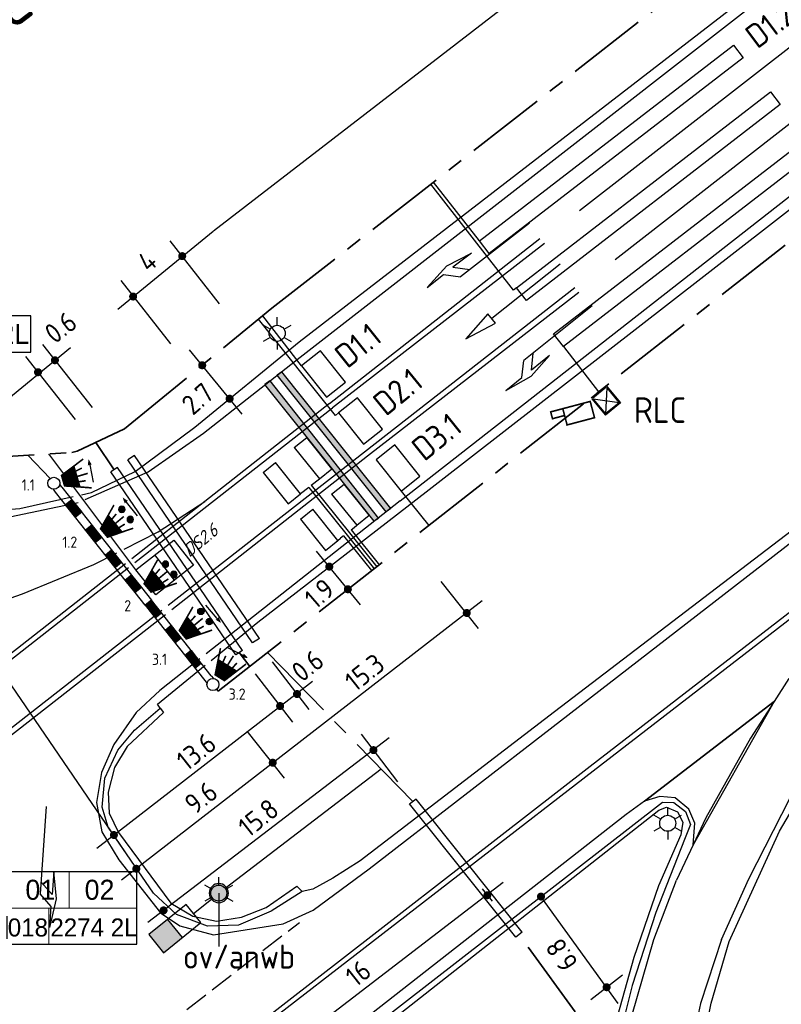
# Model space of a CAD drawing. Extents: x 237360 to 238772, y 446460 to 447476.
# Tile 9 of 14: x 238144 to 238239, y 447087 to 447209. Entities that reach past the tile are written whole.
import ezdxf
from ezdxf.enums import TextEntityAlignment as Align

# ---------------------------------------------------------------- set-up
doc = ezdxf.new("R2010")
doc.units = 0
doc.header["$MEASUREMENT"] = 0
doc.linetypes.add('VERFSTIP', pattern=[4, 3, -1])
doc.linetypes.add('VRI', pattern=[16, 10, -2, 2, -2])
doc.layers.get('0').update_dxf_attribs({"linetype": 'CONTINUOUS'})
doc.layers.add('kl-bs-bm_1000', color=8, linetype='CONTINUOUS', lineweight=25)
for name, color, linetype in [('kl-bs-camerakast', 83, 'CONTINUOUS'), ('kl-bs-camlus', 83, 'CONTINUOUS'), ('kl-bs-ovkabel', 10, 'ov'), ('kl-bs-vrikabel', 30, 'VRI'), ('kl-bs-vrikast', 34, 'CONTINUOUS'), ('kl-bs-vrilus', 34, 'CONTINUOUS'), ('kl-bs-vrimast', 34, 'CONTINUOUS'), ('kl-bs-vrimeubilair', 30, 'CONTINUOUS'), ('kl-bs-vrimntlbuis', 34, 'CONTINUOUS'), ('MAATVOERING', 252, 'CONTINUOUS'), ('MDI-XX-BANDEN', 253, 'CONTINUOUS'), ('MDI-XX-MARKERING', 253, 'CONTINUOUS'), ('MDI-XX-TERREINAFSCH', 253, 'CONTINUOUS'), ('MDI-XX-VERLICHTING', 2, 'CONTINUOUS'), ('RLC-CAMERA', 1, 'CONTINUOUS')]:
    doc.layers.add(name, color=color, linetype=linetype)
doc.styles.add('ISO', font='ISO.shx', dxfattribs={"height": 0.7})
doc.styles.add('RTW_ISO', font='iso-rtw.shx')
doc.linetypes.add('ov', pattern='A,28,-5,[23,RTW.shx,S=1.25,R=0,X=0,Y=0],-5', length=38)

# ---------------------------------------------------------------- blocks, each defined once
blk = doc.blocks.new('*X4')
at = {"color": 0}
for p, q in [((390.5, 400.24), (391.5, 400.24)), ((390.5, 400.23), (391.5, 400.23)), ((390.5, 400.22), (391.5, 400.22)), ((390.5, 400.21), (391.5, 400.21)), ((390.5, 400.2), (391.5, 400.2)), ((390.5, 400.19), (391.5, 400.19)), ((390.5, 400.18), (391.5, 400.18)), ((390.5, 400.17), (391.5, 400.17)), ((390.5, 400.16), (391.5, 400.16)), ((390.5, 400.15), (391.5, 400.15)), ((390.5, 400.14), (391.5, 400.14)), ((390.5, 400.13), (391.5, 400.13)), ((390.5, 400.12), (391.5, 400.12)), ((390.5, 400.11), (391.5, 400.11)), ((390.5, 400.1), (391.5, 400.1)), ((390.5, 400.09), (391.5, 400.09)), ((390.5, 400.08), (391.5, 400.08)), ((390.5, 400.07), (391.5, 400.07)), ((390.5, 400.06), (391.5, 400.06)), ((390.5, 400.05), (391.5, 400.05)), ((390.5, 400.04), (391.5, 400.04)), ((390.5, 400.03), (391.5, 400.03)), ((390.5, 400.02), (391.5, 400.02)), ((390.5, 400.01), (391.5, 400.01)), ((390.5, 400), (391.5, 400)), ((390.5, 399.99), (391.5, 399.99)), ((390.5, 399.98), (391.5, 399.98)), ((390.5, 399.97), (391.5, 399.97)), ((390.5, 399.96), (391.5, 399.96)), ((390.5, 399.95), (391.5, 399.95)), ((390.5, 399.94), (391.5, 399.94)), ((390.5, 399.93), (391.5, 399.93)), ((390.5, 399.92), (391.5, 399.92)), ((390.5, 399.91), (391.5, 399.91)), ((390.5, 399.9), (391.5, 399.9)), ((390.5, 399.89), (391.5, 399.89)), ((390.5, 399.88), (391.5, 399.88)), ((390.5, 399.87), (391.5, 399.87)), ((390.5, 399.86), (391.5, 399.86)), ((390.5, 399.85), (391.5, 399.85)), ((392.5, 400.24), (393.5, 400.24)), ((392.5, 400.23), (393.5, 400.23)), ((392.5, 400.22), (393.5, 400.22)), ((392.5, 400.21), (393.5, 400.21)), ((392.5, 400.2), (393.5, 400.2)), ((392.5, 400.19), (393.5, 400.19)), ((392.5, 400.18), (393.5, 400.18)), ((392.5, 400.17), (393.5, 400.17)), ((392.5, 400.16), (393.5, 400.16)), ((392.5, 400.15), (393.5, 400.15)), ((392.5, 400.14), (393.5, 400.14)), ((392.5, 400.13), (393.5, 400.13)), ((392.5, 400.12), (393.5, 400.12)), ((392.5, 400.11), (393.5, 400.11)), ((392.5, 400.1), (393.5, 400.1)), ((392.5, 400.09), (393.5, 400.09)), ((392.5, 400.08), (393.5, 400.08)), ((392.5, 400.07), (393.5, 400.07)), ((392.5, 400.06), (393.5, 400.06)), ((392.5, 400.05), (393.5, 400.05)), ((392.5, 400.04), (393.5, 400.04)), ((392.5, 400.03), (393.5, 400.03)), ((392.5, 400.02), (393.5, 400.02)), ((392.5, 400.01), (393.5, 400.01)), ((392.5, 400), (393.5, 400)), ((392.5, 399.99), (393.5, 399.99)), ((392.5, 399.98), (393.5, 399.98)), ((392.5, 399.97), (393.5, 399.97)), ((392.5, 399.96), (393.5, 399.96)), ((392.5, 399.95), (393.5, 399.95)), ((392.5, 399.94), (393.5, 399.94)), ((392.5, 399.93), (393.5, 399.93)), ((392.5, 399.92), (393.5, 399.92)), ((392.5, 399.91), (393.5, 399.91)), ((392.5, 399.9), (393.5, 399.9)), ((392.5, 399.89), (393.5, 399.89)), ((392.5, 399.88), (393.5, 399.88)), ((392.5, 399.87), (393.5, 399.87)), ((392.5, 399.86), (393.5, 399.86)), ((392.5, 399.85), (393.5, 399.85)), ((394.5, 400.24), (395.5, 400.24)), ((394.5, 400.23), (395.5, 400.23)), ((394.5, 400.22), (395.5, 400.22)), ((394.5, 400.21), (395.5, 400.21)), ((394.5, 400.2), (395.5, 400.2)), ((394.5, 400.19), (395.5, 400.19)), ((394.5, 400.18), (395.5, 400.18)), ((394.5, 400.17), (395.5, 400.17)), ((394.5, 400.16), (395.5, 400.16)), ((394.5, 400.15), (395.5, 400.15)), ((394.5, 400.14), (395.5, 400.14)), ((394.5, 400.13), (395.5, 400.13)), ((394.5, 400.12), (395.5, 400.12)), ((394.5, 400.11), (395.5, 400.11)), ((394.5, 400.1), (395.5, 400.1)), ((394.5, 400.09), (395.5, 400.09)), ((394.5, 400.08), (395.5, 400.08)), ((394.5, 400.07), (395.5, 400.07)), ((394.5, 400.06), (395.5, 400.06)), ((394.5, 400.05), (395.5, 400.05)), ((394.5, 400.04), (395.5, 400.04)), ((394.5, 400.03), (395.5, 400.03)), ((394.5, 400.02), (395.5, 400.02)), ((394.5, 400.01), (395.5, 400.01)), ((394.5, 400), (395.5, 400)), ((394.5, 399.99), (395.5, 399.99)), ((394.5, 399.98), (395.5, 399.98)), ((394.5, 399.97), (395.5, 399.97)), ((394.5, 399.96), (395.5, 399.96)), ((394.5, 399.95), (395.5, 399.95)), ((394.5, 399.94), (395.5, 399.94)), ((394.5, 399.93), (395.5, 399.93)), ((394.5, 399.92), (395.5, 399.92)), ((394.5, 399.91), (395.5, 399.91)), ((394.5, 399.9), (395.5, 399.9)), ((394.5, 399.89), (395.5, 399.89)), ((394.5, 399.88), (395.5, 399.88)), ((394.5, 399.87), (395.5, 399.87)), ((394.5, 399.86), (395.5, 399.86)), ((394.5, 399.85), (395.5, 399.85)), ((396.5, 400.24), (397.5, 400.24)), ((396.5, 400.23), (397.5, 400.23)), ((396.5, 400.22), (397.5, 400.22)), ((396.5, 400.21), (397.5, 400.21)), ((396.5, 400.2), (397.5, 400.2)), ((396.5, 400.19), (397.5, 400.19)), ((396.5, 400.18), (397.5, 400.18)), ((396.5, 400.17), (397.5, 400.17)), ((396.5, 400.16), (397.5, 400.16)), ((396.5, 400.15), (397.5, 400.15)), ((396.5, 400.14), (397.5, 400.14)), ((396.5, 400.13), (397.5, 400.13)), ((396.5, 400.12), (397.5, 400.12)), ((396.5, 400.11), (397.5, 400.11)), ((396.5, 400.1), (397.5, 400.1)), ((396.5, 400.09), (397.5, 400.09)), ((396.5, 400.08), (397.5, 400.08)), ((396.5, 400.07), (397.5, 400.07)), ((396.5, 400.06), (397.5, 400.06)), ((396.5, 400.05), (397.5, 400.05)), ((396.5, 400.04), (397.5, 400.04)), ((396.5, 400.03), (397.5, 400.03)), ((396.5, 400.02), (397.5, 400.02)), ((396.5, 400.01), (397.5, 400.01)), ((396.5, 400), (397.5, 400)), ((396.5, 399.99), (397.5, 399.99)), ((396.5, 399.98), (397.5, 399.98)), ((396.5, 399.97), (397.5, 399.97)), ((396.5, 399.96), (397.5, 399.96)), ((396.5, 399.95), (397.5, 399.95)), ((396.5, 399.94), (397.5, 399.94)), ((396.5, 399.93), (397.5, 399.93)), ((396.5, 399.92), (397.5, 399.92)), ((396.5, 399.91), (397.5, 399.91)), ((396.5, 399.9), (397.5, 399.9)), ((396.5, 399.89), (397.5, 399.89)), ((396.5, 399.88), (397.5, 399.88)), ((396.5, 399.87), (397.5, 399.87)), ((396.5, 399.86), (397.5, 399.86)), ((396.5, 399.85), (397.5, 399.85)), ((398.5, 400.24), (399.5, 400.24)), ((398.5, 400.23), (399.5, 400.23)), ((398.5, 400.22), (399.5, 400.22)), ((398.5, 400.21), (399.5, 400.21)), ((398.5, 400.2), (399.5, 400.2)), ((398.5, 400.19), (399.5, 400.19)), ((398.5, 400.18), (399.5, 400.18)), ((398.5, 400.17), (399.5, 400.17)), ((398.5, 400.16), (399.5, 400.16)), ((398.5, 400.15), (399.5, 400.15)), ((398.5, 400.14), (399.5, 400.14)), ((398.5, 400.13), (399.5, 400.13)), ((398.5, 400.12), (399.5, 400.12)), ((398.5, 400.11), (399.5, 400.11)), ((398.5, 400.1), (399.5, 400.1)), ((398.5, 400.09), (399.5, 400.09)), ((398.5, 400.08), (399.5, 400.08)), ((398.5, 400.07), (399.5, 400.07)), ((398.5, 400.06), (399.5, 400.06)), ((398.5, 400.05), (399.5, 400.05)), ((398.5, 400.04), (399.5, 400.04)), ((398.5, 400.03), (399.5, 400.03)), ((398.5, 400.02), (399.5, 400.02)), ((398.5, 400.01), (399.5, 400.01)), ((398.5, 400), (399.5, 400)), ((398.5, 399.99), (399.5, 399.99)), ((398.5, 399.98), (399.5, 399.98)), ((398.5, 399.97), (399.5, 399.97)), ((398.5, 399.96), (399.5, 399.96)), ((398.5, 399.95), (399.5, 399.95)), ((398.5, 399.94), (399.5, 399.94)), ((398.5, 399.93), (399.5, 399.93)), ((398.5, 399.92), (399.5, 399.92)), ((398.5, 399.91), (399.5, 399.91)), ((398.5, 399.9), (399.5, 399.9)), ((398.5, 399.89), (399.5, 399.89)), ((398.5, 399.88), (399.5, 399.88)), ((398.5, 399.87), (399.5, 399.87)), ((398.5, 399.86), (399.5, 399.86)), ((398.5, 399.85), (399.5, 399.85)), ((400.5, 400.24), (401.5, 400.24)), ((400.5, 400.23), (401.5, 400.23)), ((400.5, 400.22), (401.5, 400.22)), ((400.5, 400.21), (401.5, 400.21)), ((400.5, 400.2), (401.5, 400.2)), ((400.5, 400.19), (401.5, 400.19)), ((400.5, 400.18), (401.5, 400.18)), ((400.5, 400.17), (401.5, 400.17)), ((400.5, 400.16), (401.5, 400.16)), ((400.5, 400.15), (401.5, 400.15)), ((400.5, 400.14), (401.5, 400.14)), ((400.5, 400.13), (401.5, 400.13)), ((400.5, 400.12), (401.5, 400.12)), ((400.5, 400.11), (401.5, 400.11)), ((400.5, 400.1), (401.5, 400.1)), ((400.5, 400.09), (401.5, 400.09)), ((400.5, 400.08), (401.5, 400.08)), ((400.5, 400.07), (401.5, 400.07)), ((400.5, 400.06), (401.5, 400.06)), ((400.5, 400.05), (401.5, 400.05)), ((400.5, 400.04), (401.5, 400.04)), ((400.5, 400.03), (401.5, 400.03)), ((400.5, 400.02), (401.5, 400.02)), ((400.5, 400.01), (401.5, 400.01)), ((400.5, 400), (401.5, 400)), ((400.5, 399.99), (401.5, 399.99)), ((400.5, 399.98), (401.5, 399.98)), ((400.5, 399.97), (401.5, 399.97)), ((400.5, 399.96), (401.5, 399.96)), ((400.5, 399.95), (401.5, 399.95)), ((400.5, 399.94), (401.5, 399.94)), ((400.5, 399.93), (401.5, 399.93)), ((400.5, 399.92), (401.5, 399.92)), ((400.5, 399.91), (401.5, 399.91)), ((400.5, 399.9), (401.5, 399.9)), ((400.5, 399.89), (401.5, 399.89)), ((400.5, 399.88), (401.5, 399.88)), ((400.5, 399.87), (401.5, 399.87)), ((400.5, 399.86), (401.5, 399.86)), ((400.5, 399.85), (401.5, 399.85)), ((402.5, 400.24), (403.5, 400.24)), ((402.5, 400.23), (403.5, 400.23)), ((402.5, 400.22), (403.5, 400.22)), ((402.5, 400.21), (403.5, 400.21)), ((402.5, 400.2), (403.5, 400.2)), ((402.5, 400.19), (403.5, 400.19)), ((402.5, 400.18), (403.5, 400.18)), ((402.5, 400.17), (403.5, 400.17)), ((402.5, 400.16), (403.5, 400.16)), ((402.5, 400.15), (403.5, 400.15)), ((402.5, 400.14), (403.5, 400.14)), ((402.5, 400.13), (403.5, 400.13)), ((402.5, 400.12), (403.5, 400.12)), ((402.5, 400.11), (403.5, 400.11)), ((402.5, 400.1), (403.5, 400.1)), ((402.5, 400.09), (403.5, 400.09)), ((402.5, 400.08), (403.5, 400.08)), ((402.5, 400.07), (403.5, 400.07)), ((402.5, 400.06), (403.5, 400.06)), ((402.5, 400.05), (403.5, 400.05)), ((402.5, 400.04), (403.5, 400.04)), ((402.5, 400.03), (403.5, 400.03)), ((402.5, 400.02), (403.5, 400.02)), ((402.5, 400.01), (403.5, 400.01)), ((402.5, 400), (403.5, 400)), ((402.5, 399.99), (403.5, 399.99)), ((402.5, 399.98), (403.5, 399.98)), ((402.5, 399.97), (403.5, 399.97)), ((402.5, 399.96), (403.5, 399.96)), ((402.5, 399.95), (403.5, 399.95)), ((402.5, 399.94), (403.5, 399.94)), ((402.5, 399.93), (403.5, 399.93)), ((402.5, 399.92), (403.5, 399.92)), ((402.5, 399.91), (403.5, 399.91)), ((402.5, 399.9), (403.5, 399.9)), ((402.5, 399.89), (403.5, 399.89)), ((402.5, 399.88), (403.5, 399.88)), ((402.5, 399.87), (403.5, 399.87)), ((402.5, 399.86), (403.5, 399.86)), ((402.5, 399.85), (403.5, 399.85)), ((390.5, 399.84), (391.5, 399.84)), ((390.5, 399.83), (391.5, 399.83)), ((390.5, 399.82), (391.5, 399.82)), ((390.5, 399.81), (391.5, 399.81)), ((390.5, 399.8), (391.5, 399.8)), ((390.5, 399.79), (391.5, 399.79)), ((390.5, 399.78), (391.5, 399.78)), ((390.5, 399.77), (391.5, 399.77)), ((390.5, 399.76), (391.5, 399.76)), ((392.5, 399.84), (393.5, 399.84)), ((392.5, 399.83), (393.5, 399.83)), ((392.5, 399.82), (393.5, 399.82)), ((392.5, 399.81), (393.5, 399.81)), ((392.5, 399.8), (393.5, 399.8)), ((392.5, 399.79), (393.5, 399.79)), ((392.5, 399.78), (393.5, 399.78)), ((392.5, 399.77), (393.5, 399.77)), ((392.5, 399.76), (393.5, 399.76)), ((394.5, 399.84), (395.5, 399.84)), ((394.5, 399.83), (395.5, 399.83)), ((394.5, 399.82), (395.5, 399.82)), ((394.5, 399.81), (395.5, 399.81)), ((394.5, 399.8), (395.5, 399.8)), ((394.5, 399.79), (395.5, 399.79)), ((394.5, 399.78), (395.5, 399.78)), ((394.5, 399.77), (395.5, 399.77)), ((394.5, 399.76), (395.5, 399.76)), ((396.5, 399.84), (397.5, 399.84)), ((396.5, 399.83), (397.5, 399.83)), ((396.5, 399.82), (397.5, 399.82)), ((396.5, 399.81), (397.5, 399.81)), ((396.5, 399.8), (397.5, 399.8)), ((396.5, 399.79), (397.5, 399.79)), ((396.5, 399.78), (397.5, 399.78)), ((396.5, 399.77), (397.5, 399.77)), ((396.5, 399.76), (397.5, 399.76)), ((398.5, 399.84), (399.5, 399.84)), ((398.5, 399.83), (399.5, 399.83)), ((398.5, 399.82), (399.5, 399.82)), ((398.5, 399.81), (399.5, 399.81)), ((398.5, 399.8), (399.5, 399.8)), ((398.5, 399.79), (399.5, 399.79)), ((398.5, 399.78), (399.5, 399.78)), ((398.5, 399.77), (399.5, 399.77)), ((398.5, 399.76), (399.5, 399.76)), ((400.5, 399.84), (401.5, 399.84)), ((400.5, 399.83), (401.5, 399.83)), ((400.5, 399.82), (401.5, 399.82)), ((400.5, 399.81), (401.5, 399.81)), ((400.5, 399.8), (401.5, 399.8)), ((400.5, 399.79), (401.5, 399.79)), ((400.5, 399.78), (401.5, 399.78)), ((400.5, 399.77), (401.5, 399.77)), ((400.5, 399.76), (401.5, 399.76)), ((402.5, 399.84), (403.5, 399.84)), ((402.5, 399.83), (403.5, 399.83)), ((402.5, 399.82), (403.5, 399.82)), ((402.5, 399.81), (403.5, 399.81)), ((402.5, 399.8), (403.5, 399.8)), ((402.5, 399.79), (403.5, 399.79)), ((402.5, 399.78), (403.5, 399.78)), ((402.5, 399.77), (403.5, 399.77)), ((402.5, 399.76), (403.5, 399.76))]:
    blk.add_line(p, q, dxfattribs=at)
blk = doc.blocks.new('Kastnr')
for p, q in [((-1.721, 0), (-1.721, -3.6)), ((4.705, 0), (4.705, -3.6))]:
    blk.add_line(p, q)
blk.add_lwpolyline([(-6.5, -3.6), (8, -3.6), (8, 0), (-6.5, 0)], close=True)
at = {"style": 'RTW_ISO'}
for tag, p in [('WEGNR', (-4.111, -1.8)), ('HECTOMETR', (1.492, -1.8)), ('VOLGNR', (6.353, -1.8))]:
    blk.add_attdef(tag, text='', height=2, dxfattribs=at).set_placement(p, align=Align.MIDDLE_CENTER)
blk = doc.blocks.new('Lantaarn_rood')
at = {"flags": 128}
blk.add_lwpolyline([(0, 0, 1.5, 3, 0), (2, 0, 3, 3, 0)], format="xyseb", dxfattribs=at)
at = {"const_width": 0.2, "flags": 128}
for points in [[(1.97, 1.38), (3.28, 1.88)], [(2, 0.7), (2.8, 0.81)], [(2, 0), (3.31, 0)], [(2, -0.7), (2.79, -0.84)], [(1.96, -1.38), (3.28, -1.88)]]:
    blk.add_lwpolyline(points, dxfattribs=at)
at = {"style": 'RTW_ISO'}
blk.add_attdef('LANTAARN_NR', (-13.48, -5.06), '', height=2.5, dxfattribs=at)
blk = doc.blocks.new('R_pijl')
at = {"flags": 128}
blk.add_lwpolyline([(-1.82, 0, 0, 0.5, 0), (-1.09, 0, 0.73, 0.73, 0)], format="xyseb", dxfattribs=at)
blk.add_lwpolyline([(-1.1, 0), (1.1, 0)])
blk = doc.blocks.new('Lantaarn_2rood')
h = blk.add_hatch(color=256)
edge = h.paths.add_edge_path()
edge.add_arc((3.69, 0.81), 0.4, 0, 360)
h = blk.add_hatch(color=256)
edge = h.paths.add_edge_path()
edge.add_arc((3.69, -0.84), 0.4, 0, 360)
at = {"flags": 128}
blk.add_lwpolyline([(0, 0, 1.5, 3, 0), (2, 0, 3, 3, 0)], format="xyseb", dxfattribs=at)
at = {"const_width": 0.2, "flags": 128}
for points in [[(1.97, 1.38), (3.28, 1.88)], [(2, 0.7), (2.8, 0.81)], [(2, 0), (3.31, 0)], [(2, -0.7), (2.79, -0.84)], [(1.96, -1.38), (3.28, -1.88)]]:
    blk.add_lwpolyline(points, dxfattribs=at)
for centre in [(3.69, 0.81), (3.69, -0.84)]:
    blk.add_circle(centre, 0.4)
at = {"style": 'RTW_ISO'}
blk.add_attdef('LANTAARN_NR', (-13.48, -5.92), '', height=2.5, dxfattribs=at)
blk = doc.blocks.new('SOX_090W')
blk.add_hatch(color=256).paths.add_polyline_path([(5.639, 1.163), (5.639, -1.163), (8.039, -1.163), (8.039, 1.163)])
for p, q in [((5.639, 1.163), (5.639, -1.163)), ((3.239, 0), (0.958, 0))]:
    blk.add_line(p, q)
blk.add_lwpolyline([(3.239, 1.163), (8.039, 1.163), (8.039, -1.163), (3.239, -1.163)], close=True)
blk = doc.blocks.new('alu_10m')
blk.add_hatch(color=256).paths.add_polyline_path([(0.958, 0, 1), (-0.958, 0, 1)])
blk.add_circle((0, 0), 0.958)
blk = doc.blocks.new('ltmastnr')
at = {"lineweight": 18}
for p, q in [((0.75, 0), (0.75, -3.6)), ((-5.482, -3.6), (7.482, -3.6)), ((-1.276, -3.6), (-1.276, -7.2))]:
    blk.add_line(p, q, dxfattribs=at)
at = {"color": 0}
blk.add_lwpolyline([(-5.482, -7.2), (7.482, -7.2), (7.482, 0), (-5.482, 0)], close=True, dxfattribs=at)
at = {"lineweight": 18, "style": 'RTW_ISO'}
for tag, height, p in [('GROEPNR', 2.5, (-2.35, -1.8)), ('MASTNR', 2.5, (3.382, -1.8)), ('WEGNR', 1.75, (-3.379, -5.4)), ('KASTNR', 1.75, (3.103, -5.4))]:
    blk.add_attdef(tag, text='', height=height, dxfattribs=at).set_placement(p, align=Align.MIDDLE_CENTER)
blk = doc.blocks.new('camera')
at = {"const_width": 0.2}
for points in [[(-3.54, 1.05), (-5.1, 1.05), (-5.1, 0.17), (-3.54, 0.17)], [(0, -1.05), (-3.54, -1.05), (-3.54, 1.05), (0, 1.05)]]:
    blk.add_lwpolyline(points, close=True, dxfattribs=at)
at = {"style": 'RTW_ISO', "flags": 8}
blk.add_attdef('CODE', text='', height=2.5, dxfattribs=at).set_placement((-1.77, -1.72), align=Align.TOP_CENTER)

msp = doc.modelspace()

# ---------------------------------------------------------------- hatches: boundary and pattern name
at = {"layer": 'kl-bs-camerakast'}
h = msp.add_hatch(color=256, dxfattribs=at)
h.paths.add_polyline_path([(238216.81, 447163.66), (238214.94, 447162.13), (238216.61, 447160.08), (238218.48, 447161.61)])
h.paths.add_polyline_path([(238218.32, 447161.64), (238216.62, 447160.24), (238215.1, 447162.1), (238216.8, 447163.5)], flags=16)
at = {"layer": 'MDI-XX-MARKERING'}
h = msp.add_hatch(color=8, dxfattribs=at)
h.paths.add_polyline_path([(238189.86, 447148.44), (238176.25, 447165.48), (238175.66, 447165.07), (238189.27, 447148.02)])
h.paths.add_polyline_path([(238174.76, 447164.38), (238188.32, 447147.21), (238187.75, 447146.87), (238174.14, 447163.92)])

# ---------------------------------------------------------------- linework, layer by layer
at = {"color": 1}
for p, q in [((238216.74, 447163.73, -4), (238214.86, 447162.2, -4)), ((238216.73, 447163.57, -4), (238215.02, 447162.18, -4))]:
    msp.add_line(p, q, dxfattribs=at)
for p, q in [((238148.02, 447150.5), (238147.74, 447150.85)), ((238156.71, 447139.52), (238148.02, 447150.5)), ((238148.81, 447151.12), (238148.53, 447151.47)), ((238148.81, 447151.12), (238157.49, 447140.14)), ((238149.26, 447148.93), (238150.05, 447149.55)), ((238151.29, 447147.98), (238150.5, 447147.36)), ((238151.75, 447145.79), (238152.53, 447146.41)), ((238153.77, 447144.84), (238152.99, 447144.22)), ((238154.23, 447142.66), (238155.01, 447143.28)), ((238156.25, 447141.71), (238155.47, 447141.09)), ((238157.49, 447140.14), (238156.71, 447139.52)), ((238157.95, 447137.95), (238156.71, 447139.52)), ((238157.49, 447140.14), (238158.73, 447138.57)), ((238158.73, 447138.57), (238157.95, 447137.95)), ((238158.73, 447138.57), (238159.97, 447137)), ((238159.19, 447136.38), (238157.95, 447137.95)), ((238159.97, 447137), (238159.19, 447136.38)), ((238167.42, 447127.59), (238159.97, 447137)), ((238159.19, 447136.38), (238166.63, 447126.97)), ((238160.43, 447134.81), (238161.21, 447135.43)), ((238162.45, 447133.86), (238161.67, 447133.24)), ((238162.91, 447131.67), (238163.69, 447132.29)), ((238164.94, 447130.73), (238164.15, 447130.11)), ((238165.39, 447128.54), (238166.18, 447129.16)), ((238166.63, 447126.97), (238166.91, 447126.61)), ((238167.42, 447127.59), (238167.7, 447127.23))]:
    msp.add_line(p, q)
at = {"color": 200, "linetype": 'Continuous'}
msp.add_line((238168.38, 447099.46, 44.37), (238168.38, 447098.46, 44.37), dxfattribs=at)
for centre in [(238147.8, 447151.59), (238167.64, 447126.49)]:
    msp.add_circle(centre, 0.75)
at = {"layer": 'kl-bs-bm_1000'}
for p, q in [((238167.72, 447183.09, 44.42), (238256.69, 447251.75, 44.79)), ((238155.77, 447173.33, 44.32), (238167.66, 447183.05, 44.42)), ((238162.25, 447181.86, 44.09), (238168.42, 447173.98, 44.09)), ((238156.17, 447176.89), (238162.34, 447169.01)), ((238146.4, 447168.9, 44.46), (238152.56, 447161.03, 44.46)), ((238124.7, 447147.95, 44.06), (238149.87, 447168.52, 44.27)), ((238171.31, 447160.21, 44.34), (238164.73, 447168.26, 44.34)), ((238144.28, 447167.41, 44.46), (238150.45, 447159.53, 44.46)), ((238156.69, 447105.62, 44.46), (238125.23, 447151.61, 44.46)), ((238186.06, 447136.43, 44.64), (238180.59, 447143.12, 44.64)), ((238156.24, 447102.1, 44.57), (238201.23, 447136.98, 44.66)), ((238175.04, 447129.33), (238179.6, 447123.38)), ((238172.93, 447127.83), (238177.56, 447121.79)), ((238153.18, 447106.06, 44.57), (238180.06, 447126.89, 44.63)), ((238189.63, 447119.85, 44.63), (238159.51, 447096.78, 44.62)), ((238176.58, 447114.8, 45.1), (238171.9, 447120.66, 44.96)), ((238186.14, 447120.29, 44.46), (238190.68, 447114.36, 44.46)), ((238203.86, 447101.77, 44.63), (238173.09, 447078.19, 44.62)), ((238218.23, 447086.69, 0.17), (238208.58, 447100.03, 0.2)), ((238214.79, 447087.18, 0.31), (238218.73, 447090.27, 0.33))]:
    msp.add_line(p, q, dxfattribs=at)
at = {"layer": 'kl-bs-bm_1000', "const_width": 0.5}
for points in [[(238163.56, 447179.93, 1), (238164.06, 447179.93, 1)], [(238157.44, 447174.89, 1), (238157.94, 447174.89, 1)], [(238147.68, 447166.94, 1), (238148.18, 447166.94, 1)], [(238145.57, 447165.45, 1), (238146.07, 447165.45, 1)], [(238184.23, 447138.37, 1), (238184.73, 447138.37, 1)], [(238177.89, 447125.3, 1), (238178.39, 447125.3, 1)], [(238175.78, 447123.8, 1), (238176.28, 447123.8, 1)], [(238187.43, 447118.3, 1), (238187.93, 447118.3, 1)], [(238174.86, 447116.73, 1), (238175.36, 447116.73, 1)], [(238155.04, 447107.71, 1), (238155.54, 447107.71, 1)], [(238157.84, 447103.5, 1), (238158.34, 447103.5, 1)], [(238161.24, 447098.31, 1), (238161.74, 447098.31, 1)], [(238216.52, 447088.72, 1), (238217.02, 447088.72, 1)]]:
    msp.add_lwpolyline(points, format="xyb", close=True, dxfattribs=at)
for points, elevation in [([(238166.06, 447166.32, 1), (238166.56, 447166.32, 1)], 44.34), ([(238181.92, 447141.19, 1), (238182.42, 447141.19, 1)], 44.64), ([(238208.33, 447100.03, 1), (238208.83, 447100.03, 1)], 0.2)]:
    msp.add_lwpolyline(points, format="xyb", close=True, dxfattribs=dict(at, elevation=elevation))
at = {"layer": 'kl-bs-bm_1000'}
for centre, start, end in [((238147.93, 447166.94), 0, 180), ((238147.93, 447166.94), 180, 0), ((238145.82, 447165.45), 0, 180), ((238145.82, 447165.45), 180, 0), ((238178.14, 447125.3), 0, 180), ((238178.14, 447125.3), 180, 0), ((238176.03, 447123.8), 0, 180), ((238176.03, 447123.8), 180, 0), ((238175.11, 447116.73), 0, 180), ((238175.11, 447116.73), 180, 0)]:
    msp.add_arc(centre, 0.25, start, end, dxfattribs=at)
at = {"layer": 'kl-bs-camerakast'}
for p, q in [((238216.8, 447163.5, -4), (238216.62, 447160.24, -4)), ((238214.94, 447162.13, -4), (238216.61, 447160.08, -4)), ((238215.1, 447162.1, -4), (238216.62, 447160.24, -4)), ((238218.32, 447161.64, -4), (238215.1, 447162.1, -4)), ((238218.48, 447161.61, -4), (238216.61, 447160.08, -4)), ((238218.32, 447161.64, -4), (238216.62, 447160.24, -4))]:
    msp.add_line(p, q, dxfattribs=at)
at = {"layer": 'kl-bs-camlus'}
for p, q in [((238177.8, 447156.05, -2), (238179.36, 447157.3, -2)), ((238182.49, 447153.4, -2), (238179.36, 447157.3, -2)), ((238177.8, 447156.05, -2), (238180.93, 447152.15, -2)), ((238173.9, 447152.92, -2), (238175.46, 447154.17, -2)), ((238178.59, 447150.27, -2), (238175.46, 447154.17, -2)), ((238173.9, 447152.92, -2), (238177.03, 447149.02, -2)), ((238180.93, 447152.15, -2), (238182.49, 447153.4, -2)), ((238179.92, 447151.34, -2), (238180.93, 447152.15, -2)), ((238182.46, 447150.25, -2), (238184.02, 447151.5, -2)), ((238187.15, 447147.6, -2), (238184.02, 447151.5, -2)), ((238177.03, 447149.02, -2), (238178.59, 447150.27, -2)), ((238179.61, 447151.08, -2), (238178.59, 447150.27, -2)), ((238179.61, 447151.08, -2), (238187.8, 447140.88, -2)), ((238179.92, 447151.34, -2), (238188.1, 447141.15, -2)), ((238182.46, 447150.25, -2), (238185.59, 447146.35, -2)), ((238178.56, 447147.12, -2), (238180.12, 447148.37, -2)), ((238183.25, 447144.47, -2), (238180.12, 447148.37, -2)), ((238178.56, 447147.12, -2), (238181.69, 447143.22, -2)), ((238185.59, 447146.35, -2), (238187.15, 447147.6, -2)), ((238184.89, 447145.78, -2), (238185.28, 447146.09, -2)), ((238184.89, 447145.79, -2), (238188.42, 447141.39, -2)), ((238185.28, 447146.09, -2), (238185.59, 447146.35, -2)), ((238181.69, 447143.22, -2), (238183.25, 447144.47, -2)), ((238183.25, 447144.47, -2), (238183.56, 447144.73, -2)), ((238183.95, 447145.04, -2), (238183.56, 447144.73, -2)), ((238183.95, 447145.04, -2), (238187.44, 447140.69, -2))]:
    msp.add_line(p, q, dxfattribs=at)
at = {"layer": 'kl-bs-ovkabel'}
msp.add_line((238188.63, 447115.94, 44.63), (238169.19, 447101.05, 44.62), dxfattribs=at)
at = {"layer": 'kl-bs-vrikabel', "lineweight": 35}
for p, q in [((238174.99, 447173.42, 44.42), (238263.13, 447242.21, 44.42)), ((238168.32, 447125.64, 44.61), (238299.24, 447228.73, 45.25)), ((238156.6, 447158.38, 44.26), (238174.99, 447173.42, 44.42)), ((238150.71, 447155.59, 44.24), (238156.6, 447158.38, 44.32)), ((238155.34, 447153.29, 44.46), (238153.02, 447156.69, 44.46)), ((238135.37, 447154.53, 43.99), (238150.03, 447155.44, 44.16)), ((238150.03, 447155.44, 44.21), (238150.71, 447155.59, 44.22)), ((238147.33, 447152.18), (238144.56, 447155.1)), ((238170.91, 447130.46, 0.19), (238172.24, 447128.73, 0.19)), ((238174.46, 447130.48, 0.19), (238192.59, 447111.88, 0.19)), ((238168.11, 447125.91), (238168.32, 447125.64)), ((238212.83, 447085.63, 0.17), (238205.84, 447095.29, 0.19))]:
    msp.add_line(p, q, dxfattribs=at)
at = {"layer": 'kl-bs-vrilus'}
for p, q in [((238200.9, 447181.84), (238232.58, 447206.26)), ((238232.58, 447206.26), (238233.8, 447204.68)), ((238233.8, 447204.68), (238202.13, 447180.25)), ((238205.54, 447175.98), (238237.21, 447200.41)), ((238237.21, 447200.41), (238238.43, 447198.83)), ((238238.43, 447198.83), (238206.76, 447174.4)), ((238210.15, 447170.23), (238241.82, 447194.66)), ((238243.04, 447193.08), (238211.37, 447168.65)), ((238205.14, 447175.68), (238194.84, 447188.91)), ((238200.9, 447181.84), (238195.18, 447189.17)), ((238202.13, 447180.25), (238200.9, 447181.84)), ((238205.54, 447175.98), (238205.14, 447175.68)), ((238206.76, 447174.4), (238205.54, 447175.98)), ((238178.7, 447166.23), (238173.87, 447172.5)), ((238182.93, 447160.06), (238173.34, 447172.07)), ((238211.37, 447168.65), (238210.15, 447170.23)), ((238181.05, 447168.11), (238178.7, 447166.23)), ((238184.17, 447164.21), (238181.05, 447168.11)), ((238211.37, 447168.65), (238215.75, 447162.99)), ((238178.7, 447166.23), (238181.83, 447162.33)), ((238181.83, 447162.33), (238184.17, 447164.21)), ((238185.67, 447162.25), (238183.32, 447160.37)), ((238188.79, 447158.35), (238185.67, 447162.25)), ((238183.32, 447160.37), (238182.93, 447160.06)), ((238183.32, 447160.37), (238186.45, 447156.47)), ((238186.45, 447156.47), (238188.79, 447158.35)), ((238158.04, 447140.81), (238147.16, 447155.26)), ((238190.36, 447156.39), (238188.01, 447154.52)), ((238193.48, 447152.49), (238190.36, 447156.39)), ((238188.01, 447154.52), (238191.14, 447150.61)), ((238191.14, 447150.61), (238193.48, 447152.49)), ((238191.14, 447150.61), (238194.6, 447146.33)), ((238158.04, 447140.81), (238162.77, 447144.51)), ((238162.77, 447144.51), (238165.23, 447141.36)), ((238162.87, 447139.51), (238160.4, 447142.66)), ((238160.51, 447137.66), (238158.04, 447140.81)), ((238165.23, 447141.36), (238160.51, 447137.66))]:
    msp.add_line(p, q, dxfattribs=at)
at = {"layer": 'kl-bs-vrimast', "elevation": 44.37}
msp.add_lwpolyline([(238168.38, 447100.46), (238168.38, 447093.8)], dxfattribs=at)
at = {"layer": 'kl-bs-vrimntlbuis'}
for p, q in [((238157.87, 447155.06, 1.2), (238157.03, 447154.51, 44.46)), ((238172.6, 447131.68, 0.2), (238157.03, 447154.52, 0.2)), ((238173.45, 447132.22, 0.2), (238157.87, 447155.06, 0.2)), ((238155.76, 447153.56, 1.2), (238154.92, 447153.02, 44.46)), ((238170.49, 447130.19, 0.2), (238154.92, 447153.02, 0.2)), ((238171.33, 447130.73, 0.2), (238155.76, 447153.56, 0.2)), ((238173.44, 447132.23, 0.19), (238172.6, 447131.68, 0.2)), ((238171.33, 447130.73, 0.19), (238170.49, 447130.19, 0.2)), ((238192.99, 447112.18, 1.2), (238192.19, 447111.57, 44.46)), ((238206.24, 447095.59, 0.2), (238192.99, 447112.18, 0.2)), ((238205.46, 447094.97, 0.2), (238192.19, 447111.58, 0.2)), ((238206.24, 447095.6, 0.19), (238205.45, 447094.98, 0.19))]:
    msp.add_line(p, q, dxfattribs=at)
at = {"layer": 'MAATVOERING'}
for p, q in [((238200.79, 447133.47, 45.1), (238196.11, 447139.34, 44.96)), ((238202.52, 447099.44, 0.2), (238201.28, 447101.01, 0.2))]:
    msp.add_line(p, q, dxfattribs=at)
at = {"layer": 'MAATVOERING', "const_width": 0.5, "elevation": 44.34}
msp.add_lwpolyline([(238169.48, 447162.14, 1), (238169.98, 447162.14, 1)], format="xyb", close=True, dxfattribs=at)
at = {"layer": 'MAATVOERING', "const_width": 0.5}
for points in [[(238199.07, 447135.41, 1), (238199.57, 447135.41, 1)], [(238201.64, 447100.2, 1), (238202.14, 447100.2, 1)]]:
    msp.add_lwpolyline(points, format="xyb", close=True, dxfattribs=at)
at = {"layer": 'MAATVOERING'}
for start, end in [(0, 180), (180, 0)]:
    msp.add_arc((238199.32, 447135.41), 0.25, start, end, dxfattribs=at)
at = {"layer": 'MDI-XX-BANDEN'}
for p, q in [((238161.05, 447123.53, 44.62), (238161.46, 447123, 44.81)), ((238161.46, 447123, 44.81), (238156.93, 447118.76, 44.8)), ((238156.93, 447118.76, 44.8), (238155.36, 447116.12, 44.83)), ((238155.36, 447116.12, 44.83), (238154.59, 447113.06, 44.83)), ((238154.59, 447113.06, 44.83), (238154.7, 447110.45, 44.77)), ((238223.3, 447110.81, 44.74), (238224.22, 447111.18, 44.74)), ((238224.22, 447111.18, 44.74), (238225.63, 447110.61, 44.74)), ((238154.7, 447110.45, 44.77), (238155.88, 447108.01, 44.76)), ((238178.9, 447075.94, 44.54), (238223.3, 447110.81, 44.74)), ((238225.63, 447110.61, 44.74), (238226.29, 447109.33, 44.74)), ((238226.29, 447109.33, 44.74), (238226.03, 447107.72, 44.67)), ((238155.88, 447108.01, 44.76), (238162.4, 447099.2, 44.8)), ((238226.03, 447107.72, 44.67), (238223.25, 447101.36, 44.58)), ((238174.27, 447098.67, 44.7), (238178.1, 447101.31, 44.69)), ((238178.1, 447101.31, 44.69), (238178.8, 447100.67, 44.42)), ((238223.25, 447101.36, 44.58), (238220.16, 447092.43, 44.48)), ((238162.4, 447099.2, 44.8), (238165.16, 447097.57, 44.84)), ((238171.21, 447097.47, 44.83), (238174.27, 447098.67, 44.7)), ((238165.16, 447097.57, 44.84), (238168.11, 447096.95, 44.84)), ((238168.11, 447096.95, 44.84), (238171.21, 447097.47, 44.83)), ((238220.16, 447092.43, 44.48), (238217.83, 447084.1, 44.46))]:
    msp.add_line(p, q, dxfattribs=at)
at = {"layer": 'MDI-XX-MARKERING'}
for p, q in [((238213.37, 447185.61, 44.72), (238277.26, 447235.33, 45.09)), ((238178.53, 447167.33, 44.5), (238251.29, 447223.95, 44.57)), ((238217.82, 447179.49, 44.69), (238261.28, 447213.38, 44.96)), ((238191, 447149.39, 44.87), (238254.96, 447199.45, 45.11)), ((238207.13, 447184.04, 44.62), (238198.52, 447177.36, 44.62)), ((238182.19, 447161.53, 44.56), (238208.43, 447182.14, 44.59)), ((238209, 447181.52, 44.68), (238182.57, 447161.02, 44.67)), ((238196.84, 447178.71, 44.62), (238199.89, 447180.32, 44.62)), ((238199.89, 447180.32, 44.62), (238197.6, 447178.54, 44.62)), ((238194.36, 447176.03, 44.62), (238196.84, 447178.71, 44.62)), ((238197.6, 447178.54, 44.62), (238199.7, 447178.28, 44.62)), ((238210.96, 447178.94, 44.76), (238202.43, 447172.15, 44.76)), ((238194.36, 447176.03, 44.62), (238196.41, 447177.62, 44.62)), ((238196.41, 447177.62, 44.62), (238198.52, 447177.36, 44.62)), ((238186.54, 447155.52, 44.68), (238212.8, 447176.03, 44.77)), ((238213.31, 447175.38, 44.78), (238186.95, 447154.96, 44.72)), ((238214.95, 447173.71, 44.86), (238206.44, 447166.89, 44.86)), ((238214.71, 447116.28, 44.47), (238290.29, 447174.76, 44.9)), ((238201.96, 447172.74, 44.76), (238199.22, 447169.6, 44.76)), ((238202.89, 447171.57, 44.76), (238201.96, 447172.74, 44.76)), ((238199.22, 447169.6, 44.76), (238202.89, 447171.57, 44.76)), ((238207.37, 447164.94, 44.86), (238209.64, 447167.54, 44.86)), ((238207.38, 447165.72, 44.86), (238207.61, 447167.83, 44.86)), ((238209.64, 447167.54, 44.86), (238207.38, 447165.72, 44.86)), ((238166.49, 447157.86, 44.31), (238178.53, 447167.33, 44.5)), ((238206.21, 447164.79, 44.86), (238206.44, 447166.89, 44.86)), ((238176.25, 447165.48), (238175.66, 447165.07, 44.47)), ((238174.76, 447164.38, 44.48), (238174.14, 447163.92, 44.47)), ((238204.18, 447163.16, 44.86), (238207.37, 447164.94, 44.86)), ((238204.18, 447163.16, 44.86), (238206.21, 447164.79, 44.86)), ((238157.89, 447141.7, 44.52), (238182.57, 447161.02, 44.67)), ((238159.55, 447153.02, 44.23), (238166.49, 447157.86, 44.31)), ((238162.06, 447136.38, 44.56), (238186.54, 447155.52, 44.68)), ((238186.95, 447154.96, 44.72), (238162.5, 447135.81, 44.6)), ((238151.69, 447149.57, 44.21), (238159.55, 447153.02, 44.23)), ((238142.29, 447147.42, 44.17), (238150.83, 447149.19, 44.21)), ((238166.64, 447149.31, 44.41), (238157.53, 447142.17, 44.41)), ((238160.81, 447145.53, 44.5), (238166.64, 447149.31, 44.41)), ((238191, 447149.39, 44.87), (238166.8, 447130.31, 44.74)), ((238189.86, 447148.44, 0.38), (238189.27, 447148.02, 44.86)), ((238211.01, 447121.95, 44.63), (238245.68, 447148.81, 44.71)), ((238215.08, 447115.72, 44.47), (238257.61, 447148.57, 44.57)), ((238188.32, 447147.21, 44.69), (238187.75, 447146.87, 44.86)), ((238156.58, 447143.39, 44.5), (238160.81, 447145.53, 44.5)), ((238152.8, 447141.48, 44.5), (238155.67, 447142.93, 44.5)), ((238156.75, 447141.56, 44.41), (238137.35, 447126.35, 44.4)), ((238137.37, 447125.64, 44.39), (238157.12, 447141.1, 44.51)), ((238143.89, 447137.8, 44.38), (238152.8, 447141.48, 44.5)), ((238136.34, 447135.23, 44.3), (238143.89, 447137.8, 44.38)), ((238141.44, 447120.25, 44.47), (238161.29, 447135.77, 44.56)), ((238161.72, 447135.2, 44.6), (238141.94, 447119.7, 44.5)), ((238166.01, 447129.69, 44.73), (238161.02, 447125.76, 44.7)), ((238239.52, 447127.24, 44.61), (238237.68, 447124.36, 44.51)), ((238239.52, 447127.24, 44.61), (238237.68, 447124.36, 44.51)), ((238161.02, 447125.76, 44.7), (238158.07, 447122.99, 44.54)), ((238237.68, 447124.36, 44.51), (238221.49, 447111.95, 44.36)), ((238221.49, 447111.95, 44.36), (238237.68, 447124.36, 44.51)), ((238237.68, 447124.36, 44.51), (238227.57, 447106.5, 44.33)), ((238237.68, 447124.36, 44.51), (238234.74, 447119.79, 44.37)), ((238158.07, 447122.99, 44.54), (238155.28, 447118.99, 44.54)), ((238187.13, 447103.48, 44.59), (238211.01, 447121.95, 44.63)), ((238234.74, 447119.79, 44.37), (238229.16, 447109.85, 44.28)), ((238155.28, 447118.99, 44.54), (238153.73, 447115.49, 44.54)), ((238172.16, 447083.29, 44.33), (238214.71, 447116.28, 44.47)), ((238153.73, 447115.49, 44.54), (238153.13, 447111.75, 44.37)), ((238172.5, 447082.81, 44.36), (238215.08, 447115.72, 44.47)), ((238234.52, 447102.26, 44.03), (238240.65, 447114.32, 44.06)), ((238223.4, 447112.53, 44.36), (238221.49, 447111.95, 44.36)), ((238225.34, 447112.33, 44.36), (238223.4, 447112.53, 44.36)), ((238227.01, 447110.92, 44.36), (238225.34, 447112.33, 44.36)), ((238146.83, 447111.26, 44.58), (238146.08, 447100.38, 44.58)), ((238153.13, 447111.75, 44.37), (238153.79, 447108.11, 44.5)), ((238221.49, 447111.95, 44.36), (238219.22, 447110.29, 44.52)), ((238221.49, 447111.95, 44.36), (238219.22, 447110.29, 44.52)), ((238219.22, 447110.29, 44.52), (238176.68, 447077.02, 44.36)), ((238227.79, 447109.2, 44.29), (238227.01, 447110.92, 44.36)), ((238229.16, 447109.85, 44.28), (238227.57, 447106.5, 44.33)), ((238227.57, 447106.5, 44.33), (238227.79, 447109.2, 44.29)), ((238153.79, 447108.11, 44.5), (238155.92, 447104.6, 44.5)), ((238227.57, 447106.5, 44.33), (238225.48, 447102.08, 44.41)), ((238155.92, 447104.6, 44.5), (238161.12, 447097.99, 44.55)), ((238147.78, 447103.17, 44.58), (238147.58, 447100.28, 44.58)), ((238148.14, 447099.74, 44.58), (238147.78, 447103.17, 44.58)), ((238180.17, 447098.33, 44.54), (238187.13, 447103.48, 44.59)), ((238147.58, 447100.28, 44.58), (238146.19, 447101.88, 44.58)), ((238222.68, 447094.67, 44.41), (238225.48, 447102.08, 44.41)), ((238231.09, 447094.69, 44.4), (238234.52, 447102.26, 44.03)), ((238147.48, 447098.78, 44.58), (238146.08, 447100.38, 44.58)), ((238147.3, 447096.19, 44.58), (238148.14, 447099.74, 44.58)), ((238147.3, 447096.19, 44.58), (238147.48, 447098.78, 44.58)), ((238161.12, 447097.99, 44.55), (238163.53, 447096.36, 44.55)), ((238176.4, 447096.64, 44.47), (238180.17, 447098.33, 44.54)), ((238163.53, 447096.36, 44.55), (238167.73, 447095.26, 44.4)), ((238167.73, 447095.26, 44.4), (238176.4, 447096.64, 44.47)), ((238219.93, 447085.17, 44.41), (238222.68, 447094.67, 44.41)), ((238231.09, 447094.69, 44.4), (238228.49, 447086.69, 44.29)), ((238228.49, 447086.69, 44.29), (238226.06, 447075.8, 44.19))]:
    msp.add_line(p, q, dxfattribs=at)
at = {"layer": 'MDI-XX-MARKERING', "color": 8}
for p, q in [((238189.27, 447148.02, 44.86), (238175.66, 447165.07, 44.47)), ((238189.86, 447148.44, 0.38), (238176.25, 447165.48)), ((238187.75, 447146.87, 44.86), (238174.14, 447163.92, 44.47)), ((238174.76, 447164.38, 44.48), (238188.32, 447147.21, 44.69))]:
    msp.add_line(p, q, dxfattribs=at)
at = {"layer": 'MDI-XX-MARKERING', "linetype": 'VERFSTIP'}
msp.add_line((238145.4, 447071.27, 44.36), (238178.43, 447096.8, 44.62), dxfattribs=at)
at = {"layer": 'MDI-XX-MARKERING'}
msp.add_polyline3d([(238182.19, 447161.53, 44.56), (238166.64, 447149.31, 44.41)], dxfattribs=at)
at = {"layer": 'MDI-XX-TERREINAFSCH'}
for p, q in [((238178.41, 447169.24, 44.42), (238266.79, 447237.46, 44.79)), ((238191.82, 447148.66, 44.66), (238256.43, 447198.82, 45.04)), ((238165.38, 447158.58, 44.31), (238178.41, 447169.24, 44.42)), ((238157.96, 447153.05, 44.31), (238165.38, 447158.58, 44.31)), ((238152.49, 447150.46, 44.23), (238157.96, 447153.05, 44.31)), ((238247.74, 447151.72, 44.58), (238210.27, 447123.07, 44.63)), ((238151.23, 447150.17, 44.21), (238152.49, 447150.46, 44.23)), ((238143.57, 447148.43, 44.08), (238150.21, 447149.94, 44.2)), ((238135.44, 447147.92, 43.99), (238143.57, 447148.43, 44.08)), ((238173.26, 447134.27, 44.62), (238191.82, 447148.66, 44.66)), ((238167.41, 447129.5, 44.62), (238173.26, 447134.27, 44.62)), ((238160.73, 447124.04, 44.62), (238166.67, 447128.89, 44.62)), ((238157.87, 447120.79, 44.62), (238161.05, 447123.53, 44.62)), ((238161.05, 447123.53, 44.62), (238160.73, 447124.04, 44.62)), ((238210.27, 447123.07, 44.63), (238186.02, 447104.49, 44.62)), ((238238.33, 447108.17, 44.06), (238246.74, 447122.54, 44.1)), ((238155.8, 447118.28, 44.62), (238157.87, 447120.79, 44.62)), ((238154.16, 447114.8, 44.62), (238155.8, 447118.28, 44.62)), ((238153.84, 447111.19, 44.62), (238154.16, 447114.8, 44.62)), ((238154.58, 447108.69, 44.46), (238153.84, 447111.19, 44.62)), ((238177.7, 447076.1, 44.39), (238223.75, 447111.79, 44.46)), ((238223.75, 447111.79, 44.46), (238225.15, 447111.78, 44.46)), ((238225.15, 447111.78, 44.46), (238226.62, 447110.66, 44.46)), ((238226.62, 447110.66, 44.46), (238227.22, 447109.03, 44.46)), ((238160.22, 447100.45, 44.46), (238154.58, 447108.69, 44.46)), ((238227.22, 447109.03, 44.46), (238226.5, 447107.17, 44.46)), ((238232.05, 447094.44, 44.23), (238238.33, 447108.17, 44.06)), ((238226.5, 447107.17, 44.46), (238222.93, 447098.06, 44.35)), ((238186.02, 447104.49, 44.62), (238182.61, 447102.33, 44.62)), ((238182.61, 447102.33, 44.62), (238180.12, 447100.97, 44.57)), ((238163.1, 447097.78, 44.46), (238160.22, 447100.45, 44.46)), ((238178.8, 447100.67, 44.42), (238174.92, 447098.23, 44.43)), ((238180.12, 447100.97, 44.57), (238178.8, 447100.67, 44.42)), ((238166.95, 447096.33, 44.46), (238163.1, 447097.78, 44.46)), ((238174.92, 447098.23, 44.43), (238170.83, 447096.47, 44.45)), ((238222.93, 447098.06, 44.35), (238219.96, 447088.94, 44.35)), ((238170.83, 447096.47, 44.45), (238166.95, 447096.33, 44.46)), ((238229.81, 447086.73, 44.16), (238232.05, 447094.44, 44.23)), ((238219.96, 447088.94, 44.35), (238217.38, 447078.64, 44.35)), ((238226.82, 447071.26, 44.03), (238229.81, 447086.73, 44.16))]:
    msp.add_line(p, q, dxfattribs=at)
at = {"layer": 'MDI-XX-VERLICHTING', "color": 1, "linetype": 'Continuous'}
for p, q in [((238174.79, 447170.8, 44.39), (238173.93, 447171.3, 44.39)), ((238175.66, 447171.3, 44.39), (238175.66, 447172.3, 44.39)), ((238176.52, 447170.8, 44.39), (238177.39, 447171.3, 44.39)), ((238174.79, 447169.8, 44.39), (238173.93, 447169.3, 44.39)), ((238175.66, 447169.3, 44.39), (238175.66, 447168.3, 44.39)), ((238176.52, 447169.8, 44.39), (238177.39, 447169.3, 44.39)), ((238224.39, 447110.17, 44.74), (238224.39, 447111.17, 44.74)), ((238223.52, 447109.67, 44.74), (238222.65, 447110.17, 44.74)), ((238225.25, 447109.67, 44.74), (238226.12, 447110.17, 44.74)), ((238223.52, 447108.67, 44.74), (238222.65, 447108.17, 44.74)), ((238225.25, 447108.67, 44.74), (238226.12, 447108.17, 44.74)), ((238224.39, 447108.17, 44.74), (238224.39, 447107.17, 44.74)), ((238168.38, 447101.46, 44.37), (238168.38, 447102.46, 44.37)), ((238167.52, 447100.96, 44.37), (238166.65, 447101.46, 44.37)), ((238169.25, 447100.96, 44.37), (238170.12, 447101.46, 44.37)), ((238167.52, 447099.96, 44.37), (238166.65, 447099.46, 44.37)), ((238169.25, 447099.96, 44.37), (238170.12, 447099.46, 44.37))]:
    msp.add_line(p, q, dxfattribs=at)
for centre in [(238175.66, 447170.3, 44.39), (238224.39, 447109.17, 44.74), (238168.38, 447100.46, 44.37)]:
    msp.add_circle(centre, 1, dxfattribs=at)
at = {"layer": 'RLC-CAMERA'}
for p, q in [((238216.8, 447163.5, -4), (238218.32, 447161.64, -4)), ((238216.81, 447163.66, -4), (238218.48, 447161.61, -4))]:
    msp.add_line(p, q, dxfattribs=at)

# ---------------------------------------------------------------- block references
at = {"xscale": 2, "yscale": 2, "zscale": 2, "rotation": 308.3361444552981}
msp.add_blockref('*X4', (237037.71, 447265.63), dxfattribs=at)
at = {"layer": 'kl-bs-camerakast', "rotation": 14.81808560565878}
msp.add_blockref('camera', (238214.99, 447160.79, 0.4), dxfattribs=at)
at = {"layer": 'kl-bs-vrikast', "xscale": 1.25, "yscale": 1.25, "zscale": 1.25}
msp.add_blockref('Kastnr', (238134.94, 447172.47, -21.95), dxfattribs=at).add_auto_attribs({'WEGNR': '018', 'HECTOMETR': '2274', 'VOLGNR': '2L'})
at = {"layer": 'kl-bs-vrimast'}
ref = msp.add_blockref('ltmastnr', (238148.78, 447103.1, 44.27), dxfattribs=dict(at, xscale=1.25, yscale=1.25, zscale=1.25))
ref.add_attrib('GROEPNR', '01', dxfattribs={"layer": '0', "lineweight": 18, "height": 2.5, "style": 'RTW_ISO'}).set_placement((238146.11, 447099.63, 44.27), align=Align.CENTER)
ref.add_attrib('MASTNR', '02', dxfattribs={"layer": '0', "lineweight": 18, "height": 2.5, "style": 'RTW_ISO'}).set_placement((238153.5, 447099.63, 44.27), align=Align.CENTER)
ref.add_attrib('WEGNR', '018', dxfattribs={"layer": '0', "lineweight": 18, "height": 2.25, "style": 'RTW_ISO'}).set_placement((238144.56, 447095.05, 44.27), align=Align.CENTER)
ref.add_attrib('KASTNR', '2274 2L', dxfattribs={"layer": '0', "lineweight": 18, "height": 2.25, "style": 'RTW_ISO'}).set_placement((238152.8, 447095.05, 44.27), align=Align.CENTER)
at = {"layer": 'kl-bs-vrimast', "yscale": 1.25, "zscale": 1.25}
for name, xscale, rotation in [('alu_10m', -1.250000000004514, 76.30067218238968), ('SOX_090W', -1.249999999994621, 38.87363567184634)]:
    msp.add_blockref(name, (238168.38, 447100.46, 44.37), dxfattribs=dict(at, xscale=xscale, rotation=rotation))
at = {"layer": 'kl-bs-vrimeubilair', "xscale": -1}
for name, p, rotation in [('Lantaarn_rood', (238148.85, 447151.89), 196.4863398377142), ('R_pijl', (238152.49, 447152.81), 101.3829912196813), ('R_pijl', (238157.51, 447148.39), 128.2480145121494), ('Lantaarn_2rood', (238153.98, 447145.33), 219.8120091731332), ('Lantaarn_2rood', (238159.42, 447138.48), 219.8120091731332)]:
    msp.add_blockref(name, p, dxfattribs=dict(at, rotation=rotation))
at = {"layer": 'kl-bs-vrimeubilair'}
for name, p, rotation in [('Lantaarn_2rood', (238163.81, 447132.64), 39.43827962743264), ('R_pijl', (238167.47, 447135.54), 131.0022742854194), ('Lantaarn_rood', (238168.45, 447127.25), 58.08440519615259), ('R_pijl', (238170.42, 447130.59), 153.1877538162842)]:
    msp.add_blockref(name, p, dxfattribs=dict(at, rotation=rotation))

# ---------------------------------------------------------------- texts
at = {"color": 7, "style": 'ISO'}
msp.add_text('Rijksgrens', height=6, rotation=37.2548, dxfattribs=at).set_placement((238124.55, 447194.33))
at = {"layer": 'kl-bs-bm_1000', "color": 34, "style": 'ISO'}
for s, rotation, p in [('4', 40.901, (238159.44, 447179.29)), ('0.6', 37.4924, (238148.65, 447171.03)), ('2.7', 40.901, (238165.74, 447162.14)), ('1.9', 40.901, (238180.93, 447137.83, 0.3)), ('0.6', 38.3157, (238179.46, 447128.83, 44.57)), ('15.3', 38.3157, (238186.58, 447127.99)), ('13.6', 38.3157, (238165.57, 447118.11, 44.57)), ('9.6', 38.3157, (238166.16, 447112.38)), ('15.8', 38.3157, (238173.32, 447109.85)), ('6.8', 123.573, (238211.15, 447092.75)), ('16', 38.3157, (238185.77, 447090.46))]:
    msp.add_text(s, height=2.5, rotation=rotation, dxfattribs=at).set_placement(p, align=Align.MIDDLE)
at = {"layer": 'kl-bs-camerakast', "style": 'ISO'}
msp.add_text('RLC', height=3.2, dxfattribs=at).set_placement((238220.17, 447159.12, -4))
at = {"layer": 'kl-bs-vrilus', "color": 7, "style": 'ISO'}
for s, rotation, p in [('D1.2', 36.8514, (238235.56, 447205.69)), ('D1.1', 38.6409, (238184.41, 447165.8)), ('D2.1', 39.2705, (238189.22, 447159.85)), ('D3.1', 38.9087, (238194.02, 447154.22))]:
    msp.add_text(s, height=3, rotation=rotation, dxfattribs=at).set_placement(p)
at = {"layer": 'kl-bs-vrimast', "style": 'ISO'}
msp.add_text('ov/anwb', height=3, dxfattribs=at).set_placement((238163.92, 447091.04))
at = {"layer": 'kl-bs-vrimeubilair', "style": 'ISO'}
for s, p in [('1.1', (238143.79, 447150.68)), ('1.2', (238148.86, 447143.54)), ('2', (238156.58, 447135.61)), ('3.1', (238160.04, 447128.93)), ('3.2', (238169.61, 447124.59))]:
    msp.add_text(s, height=1.4, dxfattribs=at).set_placement(p)
at = {"layer": 'MAATVOERING', "color": 7, "style": 'ISO', "oblique": 20}
msp.add_text('DS2.6', height=1.6, rotation=39.2705, dxfattribs=at).set_placement((238164.69, 447142.29))

doc.saveas('drawing.dxf')
